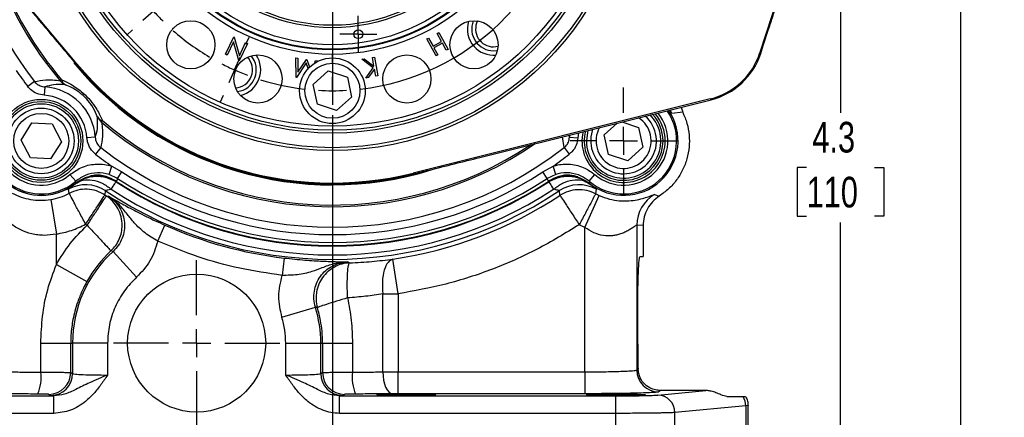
# Model space of a CAD drawing. Header units: inches. Extents: x 0.4 to 16.6, y 0.2 to 10.8.
# Tile 3 of 16: x 2.9 to 7.6, y 3.8 to 5.7. Entities that reach past the tile are written whole.
import ezdxf

# ---------------------------------------------------------------- set-up
doc = ezdxf.new("R2010")
doc.units = ezdxf.units.IN
doc.header["$MEASUREMENT"] = 0
doc.layers.add('SLD-0', color=7, linetype='Continuous', lineweight=25)
doc.styles.add('SLDTEXTSTYLE0', font='TXT', dxfattribs={"width": 0.75})
doc.dimstyles.new('SLDDIMSTYLE0', dxfattribs={"dimtxt": 0.145833, "dimasz": 0.13, "dimexe": 0, "dimexo": 0.0625, "dimgap": 0.036458, "dimtad": 0, "dimtih": 1, "dimtoh": 1, "dimdec": 1, "dimlfac": 1.5, "dimrnd": 1e-09, "dimzin": 12, "dimdsep": 46, "dimtxsty": 'SLDTEXTSTYLE0', "dimsah": 1, "dimcen": 0.09, "dimadec": 0, "dimazin": 3, "dimtfac": 1, "dimtdec": 1, "dimtofl": 0, "dimtmove": 0, "dimatfit": 3, "dimfxl": 0, "dimfrac": 2, "dimtolj": 1, "dimtzin": 12, "dimarcsym": 0})
doc.dimstyles.new('SLDDIMSTYLE2', dxfattribs={"dimtxt": 0.145833, "dimasz": 0.13, "dimexe": 0, "dimexo": 0.0625, "dimgap": 0.036458, "dimtad": 0, "dimtih": 1, "dimtoh": 1, "dimdec": 1, "dimlfac": 1.5, "dimrnd": 1e-09, "dimzin": 4, "dimdsep": 46, "dimtxsty": 'SLDTEXTSTYLE0', "dimsah": 1, "dimcen": 0.09, "dimadec": 0, "dimazin": 1, "dimtfac": 1, "dimtdec": 1, "dimtmove": 0, "dimatfit": 0, "dimfxl": 0, "dimfrac": 2, "dimtolj": 1, "dimtzin": 12, "dimarcsym": 0})

# ---------------------------------------------------------------- blocks, each defined once
blk = doc.blocks.new('_D_4')
at = {"layer": 'SLD-0', "color": 7}
for p, q in [((4.4158, 8.4715), (7.4801, 8.4715)), ((7.3551, 8.4715), (7.3551, 6.3565)), ((7.1935, 6.0952), (7.1491, 6.0952)), ((7.1491, 6.0952), (7.1491, 5.8635)), ((7.5167, 6.0952), (7.5611, 6.0952)), ((7.5611, 6.0952), (7.5611, 5.8635)), ((7.1491, 5.8635), (7.1935, 5.8635)), ((7.5611, 5.8635), (7.5167, 5.8635)), ((7.3551, 3.5802), (7.3551, 5.8339)), ((6.0443, 3.5802), (7.4801, 3.5802))]:
    blk.add_line(p, q, dxfattribs=at)
for points in [[(7.3551, 8.4715), (7.3351, 8.3415), (7.3751, 8.3415)], [(7.3551, 3.5802), (7.3751, 3.7102), (7.3351, 3.7102)]]:
    blk.add_solid(points, dxfattribs=at)
at = {"layer": 'SLD-0', "color": 7, "char_height": 0.14583, "attachment_point": 1, "style": 'SLDTEXTSTYLE0'}
for s, insert in [('7.3', (7.2205, 6.3128)), ('186', (7.1935, 6.0515))]:
    blk.add_mtext(s, dxfattribs=dict(at, insert=insert))
blk = doc.blocks.new('_D_7')
at = {"layer": 'SLD-0', "color": 7}
for p, q in [((5.6273, 6.4748), (6.9077, 6.4748)), ((6.7827, 6.4748), (6.7827, 5.2246)), ((6.621, 4.9633), (6.5767, 4.9633)), ((6.5767, 4.9633), (6.5767, 4.7316)), ((6.9443, 4.9633), (6.9887, 4.9633)), ((6.9887, 4.9633), (6.9887, 4.7316)), ((6.5767, 4.7316), (6.621, 4.7316)), ((6.9887, 4.7316), (6.9443, 4.7316)), ((6.7827, 3.5802), (6.7827, 4.702)), ((6.0443, 3.5802), (6.9077, 3.5802))]:
    blk.add_line(p, q, dxfattribs=at)
for points in [[(6.7827, 6.4748), (6.7627, 6.3448), (6.8027, 6.3448)], [(6.7827, 3.5802), (6.8027, 3.7102), (6.7627, 3.7102)]]:
    blk.add_solid(points, dxfattribs=at)
at = {"layer": 'SLD-0', "color": 7, "char_height": 0.14583, "attachment_point": 1, "style": 'SLDTEXTSTYLE0'}
for s, insert in [('4.3', (6.648, 5.1809)), ('110', (6.621, 4.9196))]:
    blk.add_mtext(s, dxfattribs=dict(at, insert=insert))
blk = doc.blocks.new('_D_8')
at = {"layer": 'SLD-0'}
for p, q in [((4.3658, 5.2123), (4.3658, 3.1898)), ((3.7201, 3.6833), (3.7201, 3.1898)), ((3.7201, 3.3148), (3.4701, 3.3148)), ((3.9293, 3.3148), (3.8849, 3.3148)), ((3.8849, 3.3148), (3.8849, 3.0831)), ((4.1448, 3.3148), (4.1891, 3.3148)), ((4.1891, 3.3148), (4.1891, 3.0831)), ((4.3658, 3.3148), (4.6158, 3.3148)), ((3.8849, 3.0831), (3.9293, 3.0831)), ((4.1891, 3.0831), (4.1448, 3.0831))]:
    blk.add_line(p, q, dxfattribs=at)
for points in [[(3.7201, 3.3148), (3.5901, 3.3348), (3.5901, 3.2948)], [(4.3658, 3.3148), (4.4958, 3.2948), (4.4958, 3.3348)]]:
    blk.add_solid(points, dxfattribs=at)
at = {"layer": 'SLD-0', "char_height": 0.14583, "attachment_point": 1, "style": 'SLDTEXTSTYLE0'}
for s, insert in [('1.0', (3.9024, 3.5323)), ('25', (3.9293, 3.2711))]:
    blk.add_mtext(s, dxfattribs=dict(at, insert=insert))
blk = doc.blocks.new('SW_CENTERMARKSYMBOL_0')
at = {"layer": 'SLD-0', "color": 0}
for p, q in [((0, 0.1333), (0, 0.3949)), ((0, 0), (0, 0.0667)), ((-0.1333, 0), (-0.3949, 0)), ((0, 0), (-0.0667, 0)), ((0, 0), (0, -0.0667)), ((0, 0), (0.0667, 0)), ((0.1333, 0), (0.3949, 0)), ((0, -0.1333), (0, -0.3949))]:
    blk.add_line(p, q, dxfattribs=at)
blk = doc.blocks.new('SW_CENTERMARKSYMBOL_4')
at = {"layer": 'SLD-0', "color": 0}
for p, q in [((0, 0.1333), (0, 0.2542)), ((0, 0), (0, 0.0667)), ((-0.1333, 0), (-0.2542, 0)), ((0, 0), (-0.0667, 0)), ((0, 0), (0, -0.0667)), ((0, 0), (0.0667, 0)), ((0.1333, 0), (0.2542, 0)), ((0, -0.1333), (0, -0.2542))]:
    blk.add_line(p, q, dxfattribs=at)
blk = doc.blocks.new('SW_CENTERMARKSYMBOL_5')
at = {"layer": 'SLD-0', "color": 0}
for p, q in [((0.4661, 1.1801), (0.4661, 2.2593)), ((0.4661, 1.0468), (0.4661, 1.1134)), ((0.3327, 1.0468), (-0.7464, 1.0468)), ((0.4661, 1.0468), (0.3994, 1.0468)), ((0.4661, 1.0468), (0.4661, 0.9801)), ((0.4661, 1.0468), (0.5327, 1.0468)), ((0.5994, 1.0468), (1.6786, 1.0468)), ((0.4661, 0.9134), (0.4661, -0.1657)), ((-0.2864, 0.3693), (-0.2585, 0.3944)), ((-0.3855, 0.2801), (-0.3359, 0.3247)), ((-0.3855, 0.2801), (-0.435, 0.2354)), ((-0.4846, 0.1908), (-0.5124, 0.1657)), ((0.0542, 0.1218), (0.0695, 0.1561)), ((0, 0), (0.0271, 0.0609)), ((0.4661, 0.0343), (0.4661, 0.0718)), ((0, 0), (-0.0271, -0.0609)), ((0.4661, -0.0991), (0.4661, -0.0324)), ((-0.0542, -0.1218), (-0.0695, -0.1561)), ((0.4661, -0.0991), (0.4661, -0.1657)), ((0.4661, -0.2324), (0.4661, -0.2699))]:
    blk.add_line(p, q, dxfattribs=at)
for start, end in [(276.6671, 215.3329), (218.6664, 222), (222, 225.3336), (228.6671, 239.3329), (242.6664, 246), (246, 249.3336), (252.6671, 263.3329), (266.6664, 270), (270, 273.3336)]:
    blk.add_arc((0.4661, 1.0468), 1.1458, start, end, dxfattribs=at)
blk = doc.blocks.new('SW_CENTERMARKSYMBOL_12')
at = {"layer": 'SLD-0', "color": 0}
for p, q in [((0, 0.0667), (0, 0.0878)), ((0, 0), (0, 0.0667)), ((-0.0667, 0), (-0.0878, 0)), ((0, 0), (-0.0667, 0)), ((0, 0), (0, -0.0667)), ((0, 0), (0.0667, 0)), ((0.0667, 0), (0.0878, 0)), ((0, -0.0667), (0, -0.0878))]:
    blk.add_line(p, q, dxfattribs=at)

msp = doc.modelspace()

# ---------------------------------------------------------------- linework, layer by layer
at = {"color": 7, "linetype": 'Continuous', "lineweight": 25}
for p, q in [((3.1511, 5.4565), (2.2156, 6.5725)), ((6.5776, 6.06), (6.399, 5.5103)), ((3.6057, 5.6229), (3.6086, 5.6261)), ((6.4147, 5.544), (6.4403, 5.6224)), ((3.8575, 5.5023), (3.8967, 5.5848)), ((3.8967, 5.5848), (3.8985, 5.5839)), ((3.8985, 5.5839), (3.9233, 5.4957)), ((4.8153, 5.5752), (4.8233, 5.5795)), ((4.8586, 5.495), (4.8153, 5.5752)), ((4.8233, 5.5795), (4.8443, 5.5408)), ((4.8641, 5.6016), (4.8722, 5.6059)), ((4.885, 5.5629), (4.8641, 5.6016)), ((4.8722, 5.6059), (4.9155, 5.5258)), ((3.8956, 5.5616), (3.8657, 5.4984)), ((3.9205, 5.4724), (3.8956, 5.5616)), ((3.9614, 5.554), (3.9223, 5.4716)), ((3.9233, 5.4957), (3.9529, 5.5581)), ((3.9529, 5.5581), (3.9614, 5.554)), ((4.8443, 5.5408), (4.885, 5.5629)), ((4.8893, 5.555), (4.8485, 5.533)), ((4.8485, 5.533), (4.8667, 5.4994)), ((4.9074, 5.5214), (4.8893, 5.555)), ((4.9155, 5.5258), (4.9074, 5.5214)), ((5.1325, 5.5376), (5.1537, 5.5403)), ((6.4025, 5.5066), (6.4147, 5.544)), ((3.7926, 5.4924), (3.7904, 5.4887)), ((3.8657, 5.4984), (3.8575, 5.5023)), ((4.1922, 5.4848), (4.2011, 5.4836)), ((4.1936, 5.3926), (4.1922, 5.4848)), ((4.2011, 5.4836), (4.2017, 5.4177)), ((4.505, 5.4786), (4.5169, 5.4806)), ((4.5601, 5.4373), (4.505, 5.4786)), ((4.5169, 5.4806), (4.5635, 5.4457)), ((4.5562, 5.4875), (4.5654, 5.4891)), ((4.5635, 5.4457), (4.5562, 5.4875)), ((4.5654, 5.4891), (4.581, 5.3995)), ((4.8667, 5.4994), (4.8586, 5.495)), ((5.1325, 5.5191), (5.1507, 5.5207)), ((6.399, 5.5103), (6.4025, 5.5066)), ((3.1476, 5.4536), (3.1511, 5.4565)), ((3.9223, 5.4716), (3.9205, 5.4724)), ((4.241, 5.462), (4.1951, 5.3924)), ((4.2017, 5.4177), (4.242, 5.4784)), ((4.2505, 5.4346), (4.241, 5.462)), ((4.242, 5.4784), (4.2443, 5.4781)), ((4.2443, 5.4781), (4.257, 5.4413)), ((4.2824, 5.4612), (4.2855, 5.4728)), ((4.2855, 5.4728), (4.2942, 5.4717)), ((4.2942, 5.4717), (4.293, 5.4674)), ((4.524, 5.3896), (4.5601, 5.4373)), ((4.1951, 5.3924), (4.1936, 5.3926)), ((4.2744, 5.359), (4.3461, 5.4232)), ((4.3461, 5.4232), (4.4375, 5.3932)), ((4.4375, 5.3932), (4.4572, 5.299)), ((4.5361, 5.3917), (4.524, 5.3896)), ((4.566, 5.4316), (4.5361, 5.3917)), ((4.5719, 5.3979), (4.566, 5.4316)), ((4.581, 5.3995), (4.5719, 5.3979)), ((2.9492, 5.3727), (2.918, 5.3484)), ((2.9984, 5.3472), (2.9957, 5.3073)), ((3.0779, 5.381), (3.0717, 5.3757)), ((4.2941, 5.2648), (4.2744, 5.359)), ((4.4572, 5.299), (4.3856, 5.2348)), ((4.3856, 5.2348), (4.2941, 5.2648)), ((6.1628, 5.29), (4.75, 4.937)), ((5.0675, 5.0117), (6.1663, 5.2862)), ((6.0238, 5.2506), (6.0319, 5.2265)), ((6.1663, 5.2862), (6.1628, 5.29)), ((6.0319, 5.2265), (5.9805, 5.2201)), ((2.8849, 5.0943), (2.9367, 5.1755)), ((2.9367, 5.1755), (3.0328, 5.1712)), ((3.0328, 5.1712), (3.0772, 5.0858)), ((3.272, 5.1869), (3.2667, 5.1807)), ((5.6589, 5.1195), (5.7198, 5.1747)), ((5.7423, 5.1803), (5.8218, 5.1547)), ((5.8218, 5.1547), (5.8422, 5.0607)), ((3.2382, 5.1074), (3.1983, 5.1047)), ((5.4934, 5.1074), (5.5333, 5.1047)), ((5.6017, 5.1379), (5.6045, 5.1459)), ((5.6793, 5.0254), (5.6589, 5.1195)), ((2.9293, 5.009), (2.8849, 5.0943)), ((3.0772, 5.0858), (3.0254, 5.0047)), ((3.2637, 5.0582), (3.2394, 5.027)), ((5.4679, 5.0582), (5.4922, 5.027)), ((5.8422, 5.0607), (5.7709, 4.996)), ((5.7709, 4.996), (5.6793, 5.0254)), ((3.0254, 5.0047), (2.9293, 5.009)), ((3.3039, 4.9306), (3.3166, 4.9701)), ((3.3166, 4.9701), (3.3646, 4.9427)), ((5.367, 4.9427), (5.4151, 4.9701)), ((5.4277, 4.9306), (5.4151, 4.9701)), ((3.1448, 4.8983), (3.1178, 4.93)), ((3.3442, 4.9114), (3.3039, 4.9306)), ((3.3442, 4.9114), (3.3646, 4.9427)), ((4.7511, 4.9326), (4.75, 4.937)), ((5.3874, 4.9114), (5.367, 4.9427)), ((5.4277, 4.9306), (5.3874, 4.9114)), ((5.5177, 4.9219), (5.5513, 4.9089)), ((5.5868, 4.8983), (5.6138, 4.93)), ((3.3354, 4.9014), (3.3371, 4.8955)), ((5.3945, 4.8955), (5.3962, 4.9014)), ((3.1138, 4.8408), (3.111, 4.8601)), ((3.2854, 4.8537), (3.2838, 4.8328)), ((3.2906, 4.8284), (3.3006, 4.8276)), ((5.448, 4.8309), (5.4462, 4.8537)), ((5.567, 4.6784), (5.6348, 4.8305)), ((5.6206, 4.8601), (5.6176, 4.8389)), ((5.897, 4.8345), (5.9199, 4.8272)), ((3.0263, 4.8113), (3.0529, 4.6468)), ((3.1921, 4.6937), (3.1995, 4.6889)), ((3.5351, 4.6132), (3.569, 4.6893)), ((5.567, 4.6784), (5.5396, 4.6917)), ((5.8134, 4.69), (5.8134, 4.0001)), ((5.8435, 4.6872), (5.8134, 4.69)), ((5.8435, 4.6872), (5.8435, 4.5402)), ((3.0529, 4.5026), (3.0529, 4.6468)), ((5.567, 3.9913), (5.567, 4.6784)), ((3.3226, 4.5646), (3.3128, 4.5669)), ((3.4347, 4.4415), (3.3226, 4.5646)), ((3.0529, 4.5026), (3.1981, 4.4211)), ((4.137, 4.533), (4.1273, 4.4503)), ((4.4384, 4.5145), (4.4475, 4.51)), ((4.678, 4.363), (4.6536, 4.5278)), ((5.8288, 4.5402), (5.8435, 4.5402)), ((4.6053, 3.9912), (4.6053, 4.363)), ((4.678, 4.363), (4.678, 3.9913)), ((4.1256, 4.2514), (4.285, 4.2998)), ((4.2947, 4.2967), (4.285, 4.2998)), ((5.8179, 4.1236), (5.8179, 4.2902)), ((2.9793, 4.1282), (3.1213, 4.1282)), ((2.9793, 3.9898), (2.9793, 4.1282)), ((3.1213, 4.1282), (3.1299, 4.1282)), ((3.1213, 3.9882), (3.1213, 4.1282)), ((3.2964, 4.1282), (3.1299, 4.1282)), ((3.1299, 4.1282), (3.1299, 3.9831)), ((3.2964, 4.1282), (3.2964, 3.9763)), ((4.1439, 3.9763), (4.1439, 4.1282)), ((4.1439, 4.1282), (4.3104, 4.1282)), ((4.3104, 3.9831), (4.3104, 4.1282)), ((4.3104, 4.1282), (4.319, 4.1282)), ((4.319, 4.1282), (4.319, 3.9882)), ((4.319, 4.1282), (4.461, 4.1282)), ((4.461, 4.1282), (4.461, 3.9898)), ((3.1213, 3.9882), (3.1299, 3.9831)), ((4.3104, 3.9831), (4.319, 3.9882)), ((4.678, 3.8874), (4.678, 3.9913)), ((4.678, 3.9913), (5.567, 3.9913)), ((5.567, 3.9913), (5.567, 3.8874)), ((5.8134, 4.0001), (5.8192, 4.0036)), ((5.567, 3.8874), (4.678, 3.8874)), ((5.9141, 3.8811), (6.1412, 3.9024)), ((5.9277, 3.9024), (5.9173, 3.8962)), ((6.1412, 3.9024), (5.9277, 3.9024)), ((1.7285, 3.8771), (3.0405, 3.8771)), ((3.026, 3.8791), (3.0174, 3.8842)), ((3.0405, 3.8771), (3.026, 3.8791)), ((3.0405, 3.7938), (3.0405, 3.8771)), ((4.4143, 3.8791), (4.3998, 3.8771)), ((4.3998, 3.8771), (5.7118, 3.8771)), ((4.3998, 3.7938), (4.3998, 3.8771)), ((4.4229, 3.8842), (4.4143, 3.8791)), ((5.7118, 3.8771), (5.7118, 3.7938)), ((6.2415, 3.8736), (6.3192, 3.8736)), ((3.0405, 3.7938), (1.7285, 3.7938)), ((5.7118, 3.7938), (4.3998, 3.7938)), ((5.7118, 3.7938), (5.7118, 3.5802)), ((6.3317, 3.8294), (5.9943, 3.7978)), ((5.9943, 3.5802), (5.9943, 3.7978)), ((6.3425, 3.8309), (6.3317, 3.8294)), ((6.3317, 3.8294), (6.3317, 3.5802)), ((6.3425, 3.5802), (6.3425, 3.8311))]:
    msp.add_line(p, q, dxfattribs=at)
at = {"color": 8, "linetype": 'Continuous', "lineweight": 25}
for p, q in [((5.9805, 5.2201), (5.9719, 5.2377)), ((5.4679, 5.0582), (5.4601, 5.1098)), ((5.491, 5.1175), (5.4934, 5.1074)), ((5.4934, 5.1074), (5.4944, 5.1184)), ((5.5363, 5.1288), (5.5333, 5.1047))]:
    msp.add_line(p, q, dxfattribs=at)
at = {"color": 8, "linetype": 'Continuous', "lineweight": 25, "flags": 128}
msp.add_lwpolyline([(5.5805, 5.1399), (5.5782, 5.131), (5.5734, 5.0902)], dxfattribs=at)
at = {"color": 7, "linetype": 'Continuous', "lineweight": 25, "flags": 128}
msp.add_lwpolyline([(4.6053, 3.9912), (4.6064, 3.9712), (4.6091, 3.9519), (4.6133, 3.9342), (4.619, 3.9185), (4.6258, 3.9056), (4.6335, 3.8958), (4.6419, 3.8896), (4.6506, 3.8872)], dxfattribs=at)
at = {"color": 7, "linetype": 'Continuous', "lineweight": 25}
for centre, radius in [((4.3658, 6.4748), 1.43), ((4.3658, 6.4748), 1.4167), ((4.3658, 6.4748), 1.3473), ((4.3658, 6.4748), 1.334), ((4.3658, 6.4748), 1.314), ((4.3658, 6.4748), 0.9728), ((4.3658, 6.4748), 0.9511), ((4.3658, 6.4748), 0.9497), ((4.3658, 6.4748), 0.948), ((4.3658, 6.4748), 0.9272), ((4.3658, 6.4748), 0.8459), ((4.3658, 6.4748), 0.8343), ((3.6923, 5.5478), 0.1146), ((4.489, 5.598), 0.0212), ((5.0393, 5.5478), 0.1146), ((4.0117, 5.3851), 0.1146), ((4.3658, 5.329), 0.1563), ((4.7199, 5.3851), 0.1146), ((4.3658, 5.329), 0.131), ((2.9811, 5.0902), 0.1979), ((2.9811, 5.0902), 0.1875), ((2.9811, 5.0902), 0.1771), ((2.9811, 5.0901), 0.1563), ((2.9811, 5.0901), 0.131), ((3.7201, 4.1282), 0.3283)]:
    msp.add_circle(centre, radius, dxfattribs=at)
for centre, radius, start, end in [((4.3658, 6.4748), 1.7948, 196.6719, 217.8828), ((5.1325, 5.6233), 0.125, 163.2621, 222), ((5.1325, 5.6233), 0.1042, 158.8401, 270), ((5.1325, 5.6233), 0.0857, 153.7227, 270), ((5.1325, 5.6233), 0.125, 222, 274.7379), ((3.8998, 5.4281), 0.0857, 273.7227, 44.2772), ((3.8998, 5.4281), 0.1042, 277.9798, 40.0202), ((3.8998, 5.4281), 0.125, 283.2621, 34.7379), ((4.3658, 6.4748), 1.5897, 219.9731, 284.0269), ((4.3658, 6.4748), 1.5851, 219.9731, 284.0269), ((4.3658, 6.4748), 1.8344, 214.8885, 217.8828), ((2.9811, 5.0901), 0.2577, 3.8578, 86.1422), ((3.1218, 5.4158), 0.0641, 218.6759, 246.0047), ((3.114, 5.3895), 0.0371, 193.2442, 240.4231), ((2.9811, 5.0901), 0.2178, 3.8578, 86.1422), ((2.9811, 5.0901), 0.2589, 141.2653, 270), ((2.9811, 5.0901), 0.2589, 141.2653, 308.7347), ((2.9811, 5.0901), 0.2522, 139.4979, 310.5021), ((2.9811, 5.0901), 0.2105, 139.4979, 310.5021), ((3.2805, 5.223), 0.0371, 209.5769, 256.7558), ((3.3068, 5.2308), 0.0641, 203.9953, 231.3241), ((5.7506, 5.0901), 0.2589, 231.2653, 34.252), ((5.7506, 5.0901), 0.1563, 162.2044, 48.9582), ((5.7505, 5.0902), 0.1875, 360, 42.5086), ((5.7505, 5.0902), 0.1875, 165.5451, 360), ((4.3658, 6.4748), 1.7948, 232.1172, 307.8828), ((4.3658, 6.4748), 1.8344, 232.1172, 235.1115), ((4.3658, 6.4748), 1.8344, 304.8885, 307.8828), ((4.3658, 6.4748), 1.8303, 236.8366, 303.1634), ((2.9811, 5.0901), 0.2589, 270, 308.7347), ((3.193, 4.7149), 0.1667, 56.3445, 119.4476), ((4.3658, 6.4748), 1.8849, 236.9214, 303.0786), ((4.3658, 6.4748), 1.8826, 236.9123, 270), ((4.3658, 6.4748), 1.8826, 236.9123, 303.0877), ((4.3658, 6.4748), 1.8676, 236.8366, 303.1634), ((4.3658, 6.4748), 1.8826, 270, 303.0877), ((5.5386, 4.7149), 0.1667, 60.5524, 123.6555), ((2.9811, 5.0901), 0.2824, 279.2084, 298.0345), ((4.3658, 6.4748), 1.9664, 236.6166, 236.8544), ((4.3658, 6.4748), 1.9482, 236.3186, 303.6814), ((4.3658, 6.4748), 1.9271, 236.9214, 303.0786), ((4.3658, 6.4748), 1.9682, 278.4079, 303.3556), ((5.7506, 5.0901), 0.2842, 242.0974, 245.9661), ((5.9801, 4.69), 0.1667, 119.8874, 179.9951), ((4.3658, 6.4748), 1.9553, 245.9515, 263.2799), ((3.7201, 4.1282), 0.5903, 132.3361, 180), ((3.7201, 4.1282), 0.5986, 132.8816, 150.7036), ((3.7201, 4.1282), 0.5903, 0, 16.8953), ((2.7802, 3.966), 0.2005, 336.4276, 6.8128), ((3.0172, 3.9883), 0.1041, 270.0941, 359.9409), ((3.0258, 3.9832), 0.1041, 270.0941, 359.9409), ((4.4145, 3.9832), 0.1041, 180.0591, 269.9059), ((4.4231, 3.9883), 0.1041, 180.0591, 269.9059), ((4.6601, 3.966), 0.2005, 173.1872, 203.5724), ((5.9175, 4.0002), 0.1041, 180.0591, 269.9059), ((5.9118, 3.7986), 0.0825, 359.4236, 88.4406), ((6.2456, 3.8289), 0.0861, 0.3487, 31.2813)]:
    msp.add_arc(centre, radius, start, end, dxfattribs=at)
at = {"color": 8, "linetype": 'Continuous', "lineweight": 25}
for centre, radius, start, end in [((4.3658, 6.4748), 1.6979, 199.3983, 220.3419), ((4.3658, 6.4748), 1.6898, 200.1443, 220.3419), ((4.3658, 6.4748), 1.5938, 219.5007, 287.1525), ((5.7505, 5.0902), 0.1771, 180, 44.3536), ((5.7506, 5.0901), 0.2522, 229.4979, 34.8204), ((5.7506, 5.0901), 0.2589, 231.2653, 34.2541), ((5.7506, 5.0901), 0.2105, 229.4979, 39.1915), ((5.7506, 5.0901), 0.131, 150.9228, 57.1309), ((5.7505, 5.0902), 0.1979, 360, 40.8848), ((4.3658, 6.4748), 1.6979, 229.6581, 304.6017), ((4.3658, 6.4748), 1.6898, 229.6581, 303.8557), ((5.7505, 5.0902), 0.1979, 167.1689, 360)]:
    msp.add_arc(centre, radius, start, end, dxfattribs=at)
at = {"color": 7, "linetype": 'Continuous', "lineweight": 25}
for centre, major_axis, ratio, start_param, end_param in [((6.082, 5.6134), (-0.2274, 0.2438), 0.999801, 2.635766, 3.647419), ((6.0855, 5.6096), (-0.2274, 0.2438), 0.999851, 2.635766, 3.647419), ((5.8288, 4.1236), (0, 0.25), 0.043661, 1.570796, 2.071341)]:
    msp.add_ellipse(centre, major_axis=major_axis, ratio=ratio, start_param=start_param, end_param=end_param, dxfattribs=at)
for centre in [(4.7175, 3.8823), (5.7149, 3.8823)]:
    msp.add_ellipse(centre, major_axis=(0.1406, 0), ratio=0.026186, dxfattribs=at)
for points, knots in [([(6.4403, 5.6224), (6.4473, 5.6436), (6.4613, 5.6863), (6.4859, 5.7618), (6.5141, 5.8486), (6.5348, 5.9128), (6.5452, 5.9451)], [0, 0, 0, 0, 0.199302, 0.400437, 0.698467, 1, 1, 1, 1]), ([(2.9382, 5.7036), (2.9544, 5.6841), (3.0243, 5.6008), (3.0941, 5.5175), (3.1476, 5.4536)], [0, 0, 0, 0, 0.2333453, 1, 1, 1, 1]), ([(2.9957, 5.3073), (2.9837, 5.3094), (2.9595, 5.3134), (2.9335, 5.3305), (2.9218, 5.344), (2.918, 5.3484)], [0, 0, 0, 0, 0.403564, 0.807281, 1, 1, 1, 1]), ([(2.9492, 5.3727), (2.9666, 5.3762), (2.9931, 5.3814), (3.0344, 5.3817), (3.0593, 5.3777), (3.0717, 5.3757)], [0, 0, 0, 0, 0.486338, 0.743005, 1, 1, 1, 1]), ([(2.9492, 5.3727), (2.9516, 5.37), (2.959, 5.3615), (2.9755, 5.3509), (2.9908, 5.3484), (2.9984, 5.3472)], [0, 0, 0, 0, 0.1914508, 0.5944568, 1, 1, 1, 1]), ([(3.0957, 5.3572), (3.0953, 5.3573), (3.074, 5.3602), (3.0395, 5.359), (3.0118, 5.3511), (2.9984, 5.3472)], [0, 0, 0, 0, 0.009852, 0.521484, 1, 1, 1, 1]), ([(3.0779, 5.381), (3.0902, 5.3757), (3.1202, 5.3627), (3.1658, 5.3324), (3.2077, 5.2924), (3.242, 5.2484), (3.2614, 5.2128), (3.2702, 5.1912), (3.272, 5.1869)], [0, 0, 0, 0, 0.162337, 0.395787, 0.554182, 0.711926, 0.942817, 1, 1, 1, 1]), ([(3.2482, 5.2047), (3.2469, 5.2081), (3.2405, 5.2249), (3.2263, 5.2528), (3.2003, 5.2869), (3.1812, 5.3055), (3.1603, 5.323), (3.1434, 5.3344), (3.1186, 5.348), (3.1054, 5.3533), (3.0957, 5.3572)], [0, 0, 0, 0, 0.060426, 0.295827, 0.448101, 0.575654, 0.598782, 0.771911, 0.830481, 1, 1, 1, 1]), ([(3.2382, 5.1074), (3.2423, 5.1206), (3.2509, 5.1481), (3.2491, 5.1853), (3.2482, 5.2047)], [0, 0, 0, 0, 0.478666, 1, 1, 1, 1]), ([(3.2667, 5.1807), (3.2668, 5.1802), (3.2722, 5.1541), (3.2742, 5.1109), (3.2671, 5.0756), (3.2637, 5.0582)], [0, 0, 0, 0, 0.010657, 0.513477, 1, 1, 1, 1]), ([(3.2394, 5.027), (3.2307, 5.0353), (3.2133, 5.0519), (3.2013, 5.0806), (3.1991, 5.0986), (3.1983, 5.1047)], [0, 0, 0, 0, 0.397023, 0.793893, 1, 1, 1, 1]), ([(3.2382, 5.1074), (3.2386, 5.1035), (3.2399, 5.0922), (3.2474, 5.074), (3.2583, 5.0635), (3.2637, 5.0582)], [0, 0, 0, 0, 0.207401, 0.604963, 1, 1, 1, 1]), ([(5.4679, 5.0582), (5.4707, 5.0606), (5.4792, 5.068), (5.4898, 5.0846), (5.4922, 5.0998), (5.4934, 5.1074)], [0, 0, 0, 0, 0.191451, 0.594457, 1, 1, 1, 1]), ([(5.5333, 5.1047), (5.5313, 5.0927), (5.5272, 5.0686), (5.5102, 5.0425), (5.4966, 5.0308), (5.4922, 5.027)], [0, 0, 0, 0, 0.4035639, 0.8072811, 1, 1, 1, 1]), ([(4.7511, 4.9326), (4.7757, 4.9387), (4.8812, 4.9651), (4.9866, 4.9915), (5.0675, 5.0117)], [0, 0, 0, 0, 0.233337, 1, 1, 1, 1]), ([(3.1178, 4.93), (3.1371, 4.9435), (3.1758, 4.9705), (3.2466, 4.9837), (3.2939, 4.9774), (3.3164, 4.9702), (3.3166, 4.9701)], [0, 0, 0, 0, 0.332453, 0.664935, 0.996731, 1, 1, 1, 1]), ([(5.4151, 4.9701), (5.4196, 4.9715), (5.4464, 4.9795), (5.4986, 4.9828), (5.5638, 4.9662), (5.5983, 4.9413), (5.6138, 4.93)], [0, 0, 0, 0, 0.067291, 0.398, 0.728909, 1, 1, 1, 1]), ([(3.1426, 4.8864), (3.1604, 4.8976), (3.1899, 4.9163), (3.2422, 4.9244), (3.2914, 4.9198), (3.3221, 4.9034), (3.3371, 4.8955)], [0, 0, 0, 0, 0.300346, 0.499876, 0.756119, 1, 1, 1, 1]), ([(3.1428, 4.8885), (3.1586, 4.8991), (3.1808, 4.9139), (3.2065, 4.9202), (3.2139, 4.9219)], [0, 0, 0, 0, 0.71275, 1, 1, 1, 1]), ([(3.1431, 4.8881), (3.1588, 4.8987), (3.1804, 4.9131), (3.2053, 4.9194), (3.2121, 4.9211)], [0, 0, 0, 0, 0.729749, 1, 1, 1, 1]), ([(3.3039, 4.9306), (3.3037, 4.9306), (3.2858, 4.9363), (3.2479, 4.9414), (3.1913, 4.9308), (3.1603, 4.9092), (3.1448, 4.8983)], [0, 0, 0, 0, 0.003267, 0.334916, 0.667383, 1, 1, 1, 1]), ([(3.2117, 4.9234), (3.2198, 4.9254), (3.2447, 4.9317), (3.289, 4.9256), (3.3199, 4.9095), (3.3354, 4.9014)], [0, 0, 0, 0, 0.191777, 0.594963, 1, 1, 1, 1]), ([(3.2121, 4.9211), (3.2121, 4.9211), (3.2155, 4.9217), (3.2187, 4.9221), (3.2218, 4.9225)], [0, 0, 0, 0, 0.020091, 1, 1, 1, 1]), ([(3.2218, 4.9225), (3.2249, 4.9229), (3.2464, 4.9258), (3.2881, 4.9235), (3.3214, 4.9062), (3.3381, 4.8975)], [0, 0, 0, 0, 0.07803, 0.53902, 1, 1, 1, 1]), ([(5.3936, 4.8975), (5.4102, 4.9062), (5.4435, 4.9235), (5.4852, 4.9258), (5.5067, 4.9229), (5.5098, 4.9225)], [0, 0, 0, 0, 0.46098, 0.92197, 1, 1, 1, 1]), ([(5.3945, 4.8955), (5.4095, 4.9034), (5.4402, 4.9198), (5.4894, 4.9244), (5.5417, 4.9163), (5.5713, 4.8976), (5.589, 4.8864)], [0, 0, 0, 0, 0.243881, 0.500124, 0.69965, 1, 1, 1, 1]), ([(5.3962, 4.9014), (5.4116, 4.9095), (5.4425, 4.9257), (5.491, 4.9317), (5.5201, 4.9241), (5.5323, 4.9208)], [0, 0, 0, 0, 0.366976, 0.734047, 1, 1, 1, 1]), ([(5.5868, 4.8983), (5.5744, 4.9074), (5.5467, 4.9274), (5.4946, 4.9406), (5.4528, 4.938), (5.4313, 4.9316), (5.4277, 4.9306)], [0, 0, 0, 0, 0.2712374, 0.6021638, 0.9327439, 1, 1, 1, 1]), ([(5.5098, 4.9225), (5.51, 4.9225), (5.513, 4.9222), (5.5163, 4.9217), (5.5195, 4.9211), (5.5196, 4.9211)], [0, 0, 0, 0, 0.066377, 0.979914, 1, 1, 1, 1]), ([(5.5196, 4.9211), (5.5263, 4.9194), (5.5513, 4.9131), (5.5728, 4.8987), (5.5886, 4.8881)], [0, 0, 0, 0, 0.2702507, 1, 1, 1, 1]), ([(3.111, 4.8601), (3.1125, 4.8616), (3.1152, 4.8644), (3.1337, 4.8793), (3.1426, 4.8864)], [0, 0, 0, 0, 0.521875, 1, 1, 1, 1]), ([(3.1426, 4.8864), (3.154, 4.8929), (3.1775, 4.9064), (3.2233, 4.9066), (3.2713, 4.892), (3.3001, 4.8705), (3.314, 4.8601)], [0, 0, 0, 0, 0.243136, 0.5, 0.756864, 1, 1, 1, 1]), ([(3.1431, 4.8881), (3.1434, 4.8901), (3.1441, 4.8935), (3.1446, 4.8969), (3.1448, 4.8983)], [0, 0, 0, 0, 0.576727, 1, 1, 1, 1]), ([(3.3442, 4.9114), (3.3433, 4.9093), (3.3413, 4.9047), (3.3392, 4.9001), (3.3381, 4.8975)], [0, 0, 0, 0, 0.450353, 1, 1, 1, 1]), ([(5.3936, 4.8975), (5.3924, 4.9001), (5.3903, 4.9047), (5.3883, 4.9093), (5.3874, 4.9114)], [0, 0, 0, 0, 0.549647, 1, 1, 1, 1]), ([(5.4176, 4.8601), (5.4316, 4.8705), (5.4603, 4.892), (5.5084, 4.9066), (5.5542, 4.9064), (5.5776, 4.8929), (5.589, 4.8864)], [0, 0, 0, 0, 0.243136, 0.5, 0.756864, 1, 1, 1, 1]), ([(5.5868, 4.8983), (5.587, 4.8969), (5.5876, 4.8935), (5.5882, 4.8901), (5.5886, 4.8881)], [0, 0, 0, 0, 0.423273, 1, 1, 1, 1]), ([(5.589, 4.8864), (5.5979, 4.8793), (5.6164, 4.8644), (5.6192, 4.8616), (5.6206, 4.8601)], [0, 0, 0, 0, 0.477485, 1, 1, 1, 1]), ([(2.8432, 4.8416), (2.8568, 4.8351), (2.8835, 4.8223), (2.9294, 4.8108), (2.9776, 4.8058), (3.0101, 4.8095), (3.0263, 4.8113)], [0, 0, 0, 0, 0.264397, 0.5180725, 0.7608646, 1, 1, 1, 1]), ([(3.2838, 4.8328), (3.2707, 4.8401), (3.2446, 4.8545), (3.2, 4.8619), (3.1549, 4.8587), (3.1275, 4.8468), (3.1138, 4.8408)], [0, 0, 0, 0, 0.25, 0.5, 0.75, 1, 1, 1, 1]), ([(3.314, 4.8601), (3.3067, 4.8584), (3.2958, 4.8558), (3.2866, 4.8545), (3.2858, 4.854), (3.2854, 4.8537)], [0, 0, 0, 0, 0.498523, 0.750294, 1, 1, 1, 1]), ([(3.3659, 4.6889), (3.365, 4.7024), (3.363, 4.73), (3.3473, 4.7689), (3.3234, 4.8034), (3.3014, 4.8201), (3.2906, 4.8284)], [0, 0, 0, 0, 0.246118, 0.5, 0.753882, 1, 1, 1, 1]), ([(3.3006, 4.8276), (3.3078, 4.8234), (3.3223, 4.8151), (3.346, 4.8018), (3.3729, 4.7869), (3.4041, 4.77), (3.4398, 4.7513), (3.4798, 4.7311), (3.5231, 4.7101), (3.5538, 4.6962), (3.569, 4.6893)], [0, 0, 0, 0, 0.127266, 0.254264, 0.380143, 0.504961, 0.6321, 0.753817, 0.877276, 1, 1, 1, 1]), ([(3.5351, 4.6132), (3.5142, 4.6259), (3.4705, 4.6525), (3.4257, 4.6966), (3.3897, 4.7423), (3.3531, 4.7887), (3.3187, 4.8142), (3.3006, 4.8276)], [0, 0, 0, 0, 0.200921, 0.42175, 0.59011, 0.784467, 1, 1, 1, 1]), ([(3.3006, 4.8276), (3.3109, 4.82), (3.3313, 4.8048), (3.3545, 4.774), (3.3705, 4.7392), (3.378, 4.7016), (3.3768, 4.6632), (3.3669, 4.6263), (3.3491, 4.5921), (3.3314, 4.5737), (3.3226, 4.5646)], [0, 0, 0, 0, 0.125504, 0.250381, 0.375384, 0.500515, 0.625146, 0.749927, 0.875096, 1, 1, 1, 1]), ([(5.4462, 4.8537), (5.4458, 4.854), (5.445, 4.8545), (5.4358, 4.8558), (5.4249, 4.8584), (5.4176, 4.8601)], [0, 0, 0, 0, 0.251921, 0.502064, 1, 1, 1, 1]), ([(5.6176, 4.8389), (5.6039, 4.8449), (5.5766, 4.8567), (5.5316, 4.8598), (5.4871, 4.8525), (5.461, 4.8381), (5.448, 4.8309)], [0, 0, 0, 0, 0.25, 0.5, 0.75, 1, 1, 1, 1]), ([(5.6348, 4.8305), (5.6509, 4.8243), (5.6834, 4.8118), (5.7328, 4.8045), (5.7778, 4.8044), (5.8172, 4.8099), (5.8498, 4.8184), (5.8746, 4.827), (5.8917, 4.8338), (5.8952, 4.8343), (5.897, 4.8345)], [0, 0, 0, 0, 0.098471, 0.198484, 0.309065, 0.42993, 0.560975, 0.701073, 0.847378, 1, 1, 1, 1]), ([(5.9199, 4.8272), (5.9087, 4.8189), (5.8865, 4.8022), (5.8625, 4.7677), (5.8465, 4.7289), (5.8445, 4.7011), (5.8435, 4.6872)], [0, 0, 0, 0, 0.250654, 0.499259, 0.74905, 1, 1, 1, 1]), ([(3.0529, 4.6468), (3.0335, 4.6439), (3.0042, 4.6394), (2.965, 4.6425), (2.9274, 4.6495), (2.882, 4.6654), (2.851, 4.6855), (2.835, 4.6959)], [0, 0, 0, 0, 0.248335, 0.373429, 0.501075, 0.742446, 1, 1, 1, 1]), ([(3.3128, 4.5669), (3.3206, 4.575), (3.3364, 4.5916), (3.353, 4.6219), (3.3639, 4.6547), (3.3653, 4.6776), (3.3659, 4.6889)], [0, 0, 0, 0, 0.247346, 0.5, 0.752654, 1, 1, 1, 1]), ([(5.5396, 4.6917), (5.4738, 4.6512), (5.3417, 4.5701), (5.128, 4.4768), (4.9066, 4.4041), (4.754, 4.3766), (4.678, 4.363)], [0, 0, 0, 0, 0.249258, 0.5, 0.750742, 1, 1, 1, 1]), ([(5.8134, 4.69), (5.8128, 4.6898), (5.8116, 4.6895), (5.8069, 4.6863), (5.8001, 4.6814), (5.7903, 4.6746), (5.7761, 4.6655), (5.7578, 4.6557), (5.7378, 4.6476), (5.718, 4.642), (5.6914, 4.6375), (5.6547, 4.638), (5.608, 4.6513), (5.5806, 4.6693), (5.567, 4.6784)], [0, 0, 0, 0, 0.061519, 0.125698, 0.183878, 0.249737, 0.333242, 0.421396, 0.499946, 0.565527, 0.624687, 0.749926, 0.875109, 1, 1, 1, 1]), ([(3.5351, 4.6132), (3.5249, 4.5808), (3.5046, 4.5159), (3.458, 4.4663), (3.4347, 4.4415)], [0, 0, 0, 0, 0.5001244, 1, 1, 1, 1]), ([(4.1273, 4.4503), (4.0595, 4.4603), (3.924, 4.4805), (3.7252, 4.5352), (3.5984, 4.5872), (3.5351, 4.6132)], [0, 0, 0, 0, 0.333257, 0.666732, 1, 1, 1, 1]), ([(2.9793, 4.1282), (2.9809, 4.171), (2.9842, 4.2564), (3.0085, 4.3827), (3.0381, 4.4627), (3.0529, 4.5026)], [0, 0, 0, 0, 0.334359, 0.667477, 1, 1, 1, 1]), ([(4.4384, 4.5145), (4.416, 4.5123), (4.3734, 4.508), (4.3182, 4.4868), (4.2639, 4.466), (4.2029, 4.451), (4.1517, 4.4505), (4.1273, 4.4503)], [0, 0, 0, 0, 0.215533, 0.40989, 0.57825, 0.799079, 1, 1, 1, 1]), ([(4.137, 4.533), (4.1537, 4.5311), (4.1871, 4.5274), (4.235, 4.5233), (4.2798, 4.5202), (4.32, 4.518), (4.3555, 4.5166), (4.3862, 4.5156), (4.4134, 4.5149), (4.4301, 4.5147), (4.4384, 4.5145)], [0, 0, 0, 0, 0.1227244, 0.2461828, 0.3679048, 0.4950386, 0.6198567, 0.7457356, 0.8727343, 1, 1, 1, 1]), ([(4.285, 4.2998), (4.2821, 4.3122), (4.2762, 4.337), (4.2785, 4.3754), (4.2888, 4.4123), (4.3074, 4.4458), (4.3332, 4.4743), (4.3647, 4.496), (4.4004, 4.5107), (4.4257, 4.5132), (4.4384, 4.5145)], [0, 0, 0, 0, 0.124904, 0.250073, 0.374854, 0.499485, 0.624616, 0.749619, 0.874496, 1, 1, 1, 1]), ([(4.4475, 4.51), (4.4352, 4.5087), (4.4101, 4.5059), (4.3747, 4.4913), (4.3435, 4.4695), (4.3181, 4.4413), (4.2998, 4.4083), (4.2893, 4.3749), (4.289, 4.3527), (4.2889, 4.3433)], [0, 0, 0, 0, 0.146274, 0.296385, 0.446497, 0.59277, 0.739044, 0.889156, 1, 1, 1, 1]), ([(4.4377, 4.3435), (4.4371, 4.3641), (4.4359, 4.4069), (4.4375, 4.4622), (4.4415, 4.5011), (4.4456, 4.5071), (4.4475, 4.51)], [0, 0, 0, 0, 0.240494, 0.499997, 0.757068, 1, 1, 1, 1]), ([(4.6536, 4.5278), (4.6455, 4.524), (4.6286, 4.5162), (4.6107, 4.4772), (4.6015, 4.4236), (4.6041, 4.3827), (4.6053, 4.363)], [0, 0, 0, 0, 0.2412033, 0.5, 0.7587967, 1, 1, 1, 1]), ([(5.8179, 4.2902), (5.8179, 4.3055), (5.818, 4.3369), (5.8186, 4.3835), (5.8196, 4.4283), (5.821, 4.4683), (5.8228, 4.5008), (5.8247, 4.5239), (5.8267, 4.5378), (5.8281, 4.5394), (5.8288, 4.5402)], [0, 0, 0, 0, 0.1164615, 0.239907, 0.3685011, 0.4998475, 0.6312195, 0.7598843, 0.8834294, 1, 1, 1, 1]), ([(4.1256, 4.2514), (4.1183, 4.2846), (4.1037, 4.351), (4.1194, 4.4172), (4.1273, 4.4503)], [0, 0, 0, 0, 0.4998756, 1, 1, 1, 1]), ([(3.1981, 4.4211), (3.1926, 4.4108), (3.1805, 4.3883), (3.1661, 4.3559), (3.1523, 4.3193), (3.141, 4.2822), (3.1319, 4.2422), (3.1257, 4.204), (3.122, 4.1664), (3.1215, 4.1408), (3.1213, 4.1282)], [0, 0, 0, 0, 0.115342, 0.249777, 0.347008, 0.498247, 0.630411, 0.74895, 0.876797, 1, 1, 1, 1]), ([(3.4347, 4.4415), (3.4144, 4.4207), (3.3733, 4.3785), (3.33, 4.3006), (3.3016, 4.2161), (3.2981, 4.1573), (3.2964, 4.1282)], [0, 0, 0, 0, 0.2472771, 0.5, 0.7527229, 1, 1, 1, 1]), ([(4.4377, 4.3435), (4.4195, 4.3381), (4.382, 4.3268), (4.3351, 4.3119), (4.3024, 4.3007), (4.2972, 4.298), (4.2947, 4.2967)], [0, 0, 0, 0, 0.241834, 0.5, 0.758166, 1, 1, 1, 1]), ([(4.319, 4.1282), (4.3185, 4.1469), (4.3175, 4.1831), (4.3096, 4.2396), (4.2999, 4.2766), (4.2947, 4.2967)], [0, 0, 0, 0, 0.328186, 0.635008, 1, 1, 1, 1]), ([(2.835, 3.9912), (2.8584, 3.9908), (2.9048, 3.9902), (2.9546, 3.9899), (2.9793, 3.9898)], [0, 0, 0, 0, 0.503909, 1, 1, 1, 1]), ([(2.9793, 3.9898), (2.9974, 3.9897), (3.0348, 3.9896), (3.0783, 3.9893), (3.1118, 3.9888), (3.1178, 3.9884), (3.1213, 3.9882)], [0, 0, 0, 0, 0.242333, 0.500064, 0.714993, 1, 1, 1, 1]), ([(3.1299, 3.9831), (3.1329, 3.9822), (3.1393, 3.9804), (3.1782, 3.9781), (3.2332, 3.9766), (3.2757, 3.9764), (3.2964, 3.9763)], [0, 0, 0, 0, 0.240763, 0.500141, 0.756468, 1, 1, 1, 1]), ([(4.1439, 3.9763), (4.1646, 3.9764), (4.2071, 3.9766), (4.2621, 3.9781), (4.301, 3.9804), (4.3074, 3.9822), (4.3104, 3.9831)], [0, 0, 0, 0, 0.24353, 0.499859, 0.759237, 1, 1, 1, 1]), ([(4.319, 3.9882), (4.3225, 3.9884), (4.3285, 3.9888), (4.362, 3.9893), (4.4055, 3.9896), (4.4429, 3.9897), (4.461, 3.9898)], [0, 0, 0, 0, 0.285011, 0.499936, 0.757669, 1, 1, 1, 1]), ([(4.461, 3.9898), (4.4857, 3.9899), (4.5355, 3.9902), (4.5819, 3.9908), (4.6053, 3.9912)], [0, 0, 0, 0, 0.4960907, 1, 1, 1, 1]), ([(4.6053, 3.9912), (4.6171, 3.9912), (4.6403, 3.9913), (4.6655, 3.9913), (4.678, 3.9913)], [0, 0, 0, 0, 0.504309, 1, 1, 1, 1]), ([(5.567, 3.9913), (5.5976, 3.9915), (5.6442, 3.9916), (5.7003, 3.9927), (5.7318, 3.9936), (5.7537, 3.9945), (5.7685, 3.9952), (5.782, 3.996), (5.7954, 3.997), (5.8085, 3.9984), (5.8116, 3.9995), (5.8134, 4.0001)], [0, 0, 0, 0, 0.2426246, 0.3693035, 0.4992146, 0.5595767, 0.6230255, 0.6895611, 0.7591832, 0.8636599, 1, 1, 1, 1]), ([(5.9277, 3.9024), (5.9211, 3.9027), (5.9054, 3.9036), (5.8783, 3.9123), (5.8505, 3.9305), (5.8259, 3.9611), (5.8214, 3.9896), (5.8192, 4.0036)], [0, 0, 0, 0, 0.101068, 0.239881, 0.483992, 0.746038, 1, 1, 1, 1]), ([(3.2964, 3.9763), (3.2673, 3.9641), (3.214, 3.942), (3.1498, 3.9099), (3.0954, 3.8831), (3.0578, 3.879), (3.0405, 3.8771)], [0, 0, 0, 0, 0.3267, 0.597068, 0.814921, 1, 1, 1, 1]), ([(3.2964, 3.9763), (3.286, 3.9608), (3.2656, 3.9304), (3.2316, 3.8875), (3.1954, 3.8524), (3.1581, 3.8263), (3.1088, 3.8013), (3.0679, 3.7968), (3.0405, 3.7938)], [0, 0, 0, 0, 0.169826, 0.335253, 0.499961, 0.627917, 0.750681, 1, 1, 1, 1]), ([(4.3998, 3.8771), (4.3825, 3.879), (4.3449, 3.8831), (4.2905, 3.9099), (4.2262, 3.942), (4.173, 3.9641), (4.1439, 3.9763)], [0, 0, 0, 0, 0.185079, 0.4029315, 0.6732998, 1, 1, 1, 1]), ([(4.3998, 3.7938), (4.3861, 3.7946), (4.3587, 3.7961), (4.3193, 3.8081), (4.2822, 3.8262), (4.2449, 3.8524), (4.2088, 3.8874), (4.1747, 3.9304), (4.1543, 3.9608), (4.1439, 3.9763)], [0, 0, 0, 0, 0.1249395, 0.2501263, 0.3727131, 0.5005739, 0.6650645, 0.8303125, 1, 1, 1, 1]), ([(2.964, 3.8858), (2.9339, 3.8859), (2.8737, 3.8862), (2.8177, 3.8869), (2.7896, 3.8872)], [0, 0, 0, 0, 0.4999927, 1, 1, 1, 1]), ([(4.6506, 3.8872), (4.6226, 3.8869), (4.5665, 3.8862), (4.5064, 3.8859), (4.4763, 3.8858)], [0, 0, 0, 0, 0.500007, 1, 1, 1, 1]), ([(4.678, 3.8874), (4.6732, 3.8874), (4.6638, 3.8873), (4.655, 3.8873), (4.6506, 3.8872)], [0, 0, 0, 0, 0.499992, 1, 1, 1, 1]), ([(5.9173, 3.8962), (5.9153, 3.8956), (5.9112, 3.8945), (5.8899, 3.8928), (5.8566, 3.8913), (5.8111, 3.8899), (5.7559, 3.8887), (5.6945, 3.8879), (5.6308, 3.8875), (5.5878, 3.8874), (5.567, 3.8874)], [0, 0, 0, 0, 0.117003, 0.240615, 0.369057, 0.500054, 0.631042, 0.759459, 0.883036, 1, 1, 1, 1]), ([(6.2415, 3.8736), (6.2333, 3.8754), (6.2208, 3.8783), (6.193, 3.8914), (6.1705, 3.8989), (6.1529, 3.9021), (6.1439, 3.9023), (6.1412, 3.9024)], [0, 0, 0, 0, 0.437339, 0.667102, 0.837046, 0.950512, 1, 1, 1, 1]), ([(3.0174, 3.8842), (3.0164, 3.8844), (3.0143, 3.8848), (3.0022, 3.8853), (2.9848, 3.8857), (2.9708, 3.8858), (2.964, 3.8858)], [0, 0, 0, 0, 0.242453, 0.500051, 0.757619, 1, 1, 1, 1]), ([(4.4763, 3.8858), (4.4695, 3.8858), (4.4555, 3.8857), (4.4381, 3.8853), (4.426, 3.8848), (4.4239, 3.8844), (4.4229, 3.8842)], [0, 0, 0, 0, 0.2423812, 0.499949, 0.7575473, 1, 1, 1, 1]), ([(5.7118, 3.8771), (5.734, 3.8771), (5.7794, 3.8773), (5.8409, 3.8781), (5.8899, 3.8794), (5.9062, 3.8806), (5.9141, 3.8811)], [0, 0, 0, 0, 0.243268, 0.499953, 0.756665, 1, 1, 1, 1]), ([(6.3192, 3.8736), (6.3213, 3.8736), (6.3257, 3.8736), (6.3297, 3.8736), (6.3304, 3.8736), (6.3308, 3.8736)], [0, 0, 0, 0, 0.311383, 0.654131, 1, 1, 1, 1]), ([(6.3308, 3.8736), (6.3343, 3.8666), (6.341, 3.8531), (6.342, 3.8381), (6.3425, 3.8309)], [0, 0, 0, 0, 0.5178694, 1, 1, 1, 1]), ([(5.9943, 3.7978), (5.9887, 3.7975), (5.9777, 3.7969), (5.9543, 3.7962), (5.9315, 3.7956), (5.911, 3.7952), (5.8718, 3.7946), (5.8064, 3.794), (5.743, 3.7938), (5.7118, 3.7938)], [0, 0, 0, 0, 0.140209, 0.270412, 0.3517, 0.42853, 0.500902, 0.754988, 1, 1, 1, 1])]:
    msp.add_open_spline(points, degree=3, knots=knots, dxfattribs=at)
for points in [[(6.0319, 5.2265), (6.0392, 5.2091), (6.0539, 5.1742), (6.0636, 5.118), (6.0636, 5.0612), (6.0533, 5.0052), (6.033, 4.952), (6.0034, 4.9035), (5.9659, 4.8604), (5.9352, 4.8383), (5.9199, 4.8272)], [(3.314, 4.8601), (3.3205, 4.8701), (3.3335, 4.89), (3.3359, 4.8936), (3.3371, 4.8955)], [(5.3945, 4.8955), (5.3957, 4.8936), (5.3981, 4.89), (5.4111, 4.8701), (5.4176, 4.8601)], [(3.1921, 4.6937), (3.182, 4.7127), (3.1618, 4.7506), (3.1362, 4.7987), (3.118, 4.8329), (3.1152, 4.8381), (3.1138, 4.8408)], [(3.1921, 4.6937), (3.2039, 4.7116), (3.2276, 4.7475), (3.2576, 4.793), (3.2789, 4.8254), (3.2822, 4.8303), (3.2838, 4.8328)], [(3.1995, 4.6889), (3.2113, 4.7068), (3.2348, 4.7428), (3.2646, 4.7884), (3.2857, 4.8209), (3.289, 4.8259), (3.2906, 4.8284)], [(5.448, 4.8309), (5.4496, 4.8284), (5.4529, 4.8234), (5.4742, 4.791), (5.5042, 4.7455), (5.5278, 4.7096), (5.5396, 4.6917)], [(5.6176, 4.8389), (5.6162, 4.8363), (5.6134, 4.831), (5.5953, 4.7968), (5.5698, 4.7486), (5.5497, 4.7107), (5.5396, 4.6917)], [(3.0529, 4.6468), (3.0771, 4.6518), (3.1254, 4.6617), (3.1699, 4.683), (3.1921, 4.6937)], [(3.0529, 4.5026), (3.0737, 4.5365), (3.1153, 4.6043), (3.1715, 4.6607), (3.1995, 4.6889)], [(3.1995, 4.6889), (3.214, 4.6733), (3.2429, 4.6422), (3.2797, 4.6025), (3.3061, 4.5741), (3.3106, 4.5693), (3.3128, 4.5669)], [(4.4475, 4.51), (4.4835, 4.5119), (4.5553, 4.5156), (4.6208, 4.5237), (4.6536, 4.5278)], [(4.6053, 4.363), (4.5786, 4.3585), (4.525, 4.3496), (4.4668, 4.3456), (4.4377, 4.3435)], [(4.6053, 4.363), (4.617, 4.363), (4.6402, 4.363), (4.6654, 4.363), (4.678, 4.363)], [(4.4377, 4.3435), (4.4445, 4.308), (4.4581, 4.2368), (4.46, 4.1644), (4.461, 4.1282)], [(4.1439, 4.1282), (4.1432, 4.1491), (4.1416, 4.1908), (4.131, 4.2312), (4.1256, 4.2514)]]:
    msp.add_open_spline(points, degree=3, dxfattribs=at)
at = {"color": 8, "linetype": 'Continuous', "lineweight": 25}
msp.add_open_spline([(4.2889, 4.3433), (4.2886, 4.34), (4.2874, 4.3242), (4.2915, 4.3088), (4.2947, 4.2967)], degree=3, knots=[0, 0, 0, 0, 0.211637, 1, 1, 1, 1], dxfattribs=at)

# ---------------------------------------------------------------- block references
at = {"layer": 'SLD-0', "color": 7}
for name, p in [('SW_CENTERMARKSYMBOL_5', (3.8998, 5.4281)), ('SW_CENTERMARKSYMBOL_12', (4.489, 5.598)), ('SW_CENTERMARKSYMBOL_4', (5.7505, 5.0902)), ('SW_CENTERMARKSYMBOL_0', (3.7201, 4.1282))]:
    msp.add_blockref(name, p, dxfattribs=at)

# ---------------------------------------------------------------- dimensions: what is measured, and where the dimension line sits
for base, p1, p2, picture, middle in [((7.3551, 3.5802), (4.3658, 8.4715), (5.9943, 3.5802), '_D_4', (7.3551, 6.0952)), ((6.7827, 6.4748), (5.9943, 3.5802), (5.5773, 6.4748), '_D_7', (6.7827, 4.9633))]:
    dim = msp.add_linear_dim(base=base, p1=p1, p2=p2, angle=90, dimstyle='SLDDIMSTYLE0', dxfattribs=at)
    dim.commit()
    dim.dimension.update_dxf_attribs({"geometry": picture, "text_midpoint": middle, "dimtype": 160})
at = {"layer": 'SLD-0'}
dim = msp.add_linear_dim(base=(3.7201, 3.3148), p1=(4.3658, 5.2623), p2=(3.7201, 3.7333), dimstyle='SLDDIMSTYLE2', dxfattribs=at)
dim.commit()
dim.dimension.update_dxf_attribs({"geometry": '_D_8', "text_midpoint": (4.037, 3.3148), "dimtype": 160})

doc.saveas('drawing.dxf')
